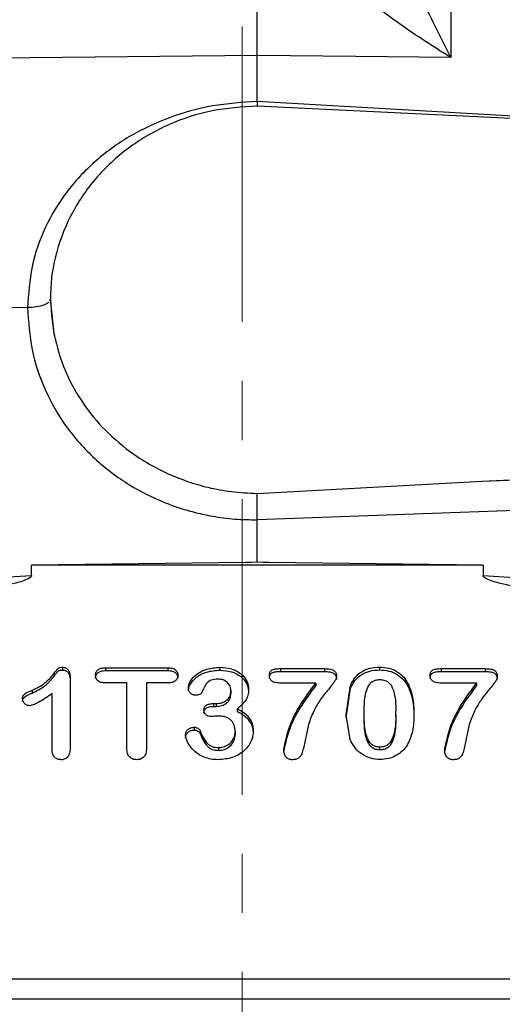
# Model space of a CAD drawing. Header units: inches. Extents: x 0.6 to 16.3, y -0.3 to 11.5.
# Tile 6 of 18: x 3.948 to 4.764, y 7.317 to 8.984. Entities that reach past the tile are written whole.
import ezdxf

# ---------------------------------------------------------------- set-up
doc = ezdxf.new("R2010")
doc.units = ezdxf.units.IN
doc.header["$MEASUREMENT"] = 0
doc.linetypes.add('CENTERX2', pattern=[0.8, 0.5, -0.1, 0.1, -0.1])
doc.styles.add('SLDTEXTSTYLE0', font='TXT', dxfattribs={"width": 0.75})
doc.dimstyles.new('SLDDIMSTYLE2', dxfattribs={"dimtxt": 0.137795, "dimasz": 0.14, "dimexe": 0, "dimexo": 0.0625, "dimgap": 0.034449, "dimtad": 0, "dimdec": 1, "dimlfac": 1.5, "dimrnd": 1e-09, "dimzin": 12, "dimdsep": 46, "dimtxsty": 'SLDTEXTSTYLE0', "dimblk1": 'CLOSED', "dimblk2": 'CLOSED', "dimsah": 1, "dimcen": 0.09, "dimadec": 0, "dimazin": 3, "dimtfac": 1, "dimtdec": 1, "dimtofl": 0, "dimtmove": 0, "dimatfit": 3, "dimldrblk": 'CLOSED', "dimfxl": 0, "dimfrac": 2, "dimtolj": 1, "dimtzin": 12, "dimarcsym": 0})
doc.dimstyles.new('SLDDIMSTYLE4', dxfattribs={"dimtxt": 0.137795, "dimasz": 0.14, "dimexe": 0, "dimexo": 0.0625, "dimgap": 0.034449, "dimtad": 0, "dimdec": 1, "dimlfac": 1.5, "dimrnd": 1e-09, "dimzin": 4, "dimdsep": 46, "dimtxsty": 'SLDTEXTSTYLE0', "dimblk1": 'CLOSED', "dimblk2": 'CLOSED', "dimsah": 1, "dimcen": 0.09, "dimadec": 0, "dimazin": 1, "dimtfac": 1, "dimtdec": 1, "dimtofl": 0, "dimtmove": 0, "dimatfit": 3, "dimldrblk": 'CLOSED', "dimfxl": 0, "dimfrac": 2, "dimtolj": 1, "dimtzin": 12, "dimarcsym": 0})

# ---------------------------------------------------------------- blocks, each defined once
blk = doc.blocks.new('_Closed')
at = {"color": 0, "linetype": 'ByBlock', "lineweight": -2}
for p, q in [((-1, 0.166667), (0, 0)), ((-1, 0.166667), (-1, -0.166667)), ((0, 0), (-1, -0.166667)), ((0, 0), (-1, 0))]:
    blk.add_line(p, q, dxfattribs=at)
blk = doc.blocks.new('_D_7')
at = {"color": 7, "linetype": 'Continuous', "lineweight": 0}
for p, q in [((2.5221, 10.8832), (2.4801, 10.8832)), ((2.4801, 10.8832), (2.4801, 10.6645)), ((2.8276, 10.8832), (2.8696, 10.8832)), ((2.8696, 10.8832), (2.8696, 10.6645)), ((1.6293, 8.1984), (1.6293, 10.7241)), ((4.3243, 10.6175), (4.3243, 10.7241)), ((1.6293, 10.6848), (2.3593, 10.6848)), ((4.3243, 10.6848), (2.9904, 10.6848)), ((2.4801, 10.6645), (2.5221, 10.6645)), ((2.8696, 10.6645), (2.8276, 10.6645))]:
    blk.add_line(p, q, dxfattribs=at)
at = {"color": 7, "linetype": 'Continuous', "lineweight": 18, "xscale": 0.14, "yscale": 0.14, "rotation": 180.0000000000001}
blk.add_blockref('_Closed', (1.6293, 10.6848), dxfattribs=at)
at = {"color": 7, "linetype": 'Continuous', "lineweight": 18, "xscale": 0.14, "yscale": 0.14}
blk.add_blockref('_Closed', (4.3243, 10.6848), dxfattribs=at)
at = {"color": 7, "linetype": 'Continuous', "lineweight": 18, "char_height": 0.1378, "attachment_point": 1, "style": 'SLDTEXTSTYLE0'}
for s, insert in [('103', (2.5221, 10.8421)), ('4.0', (2.5476, 10.6359))]:
    blk.add_mtext(s, dxfattribs=dict(at, insert=insert))
blk = doc.blocks.new('_D_9')
at = {"color": 7, "linetype": 'Continuous', "lineweight": 0}
for p, q in [((6.4772, 10.8832), (6.4352, 10.8832)), ((6.4352, 10.8832), (6.4352, 10.6645)), ((6.7826, 10.8832), (6.8246, 10.8832)), ((6.8246, 10.8832), (6.8246, 10.6645)), ((4.3243, 10.6175), (4.3243, 10.7241)), ((9.5006, 8.5455), (9.5006, 10.7241)), ((4.3243, 10.6848), (6.3143, 10.6848)), ((9.5006, 10.6848), (6.9455, 10.6848)), ((6.4352, 10.6645), (6.4772, 10.6645)), ((6.8246, 10.6645), (6.7826, 10.6645))]:
    blk.add_line(p, q, dxfattribs=at)
at = {"color": 7, "linetype": 'Continuous', "lineweight": 18, "xscale": 0.14, "yscale": 0.14, "rotation": 180.0000000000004}
blk.add_blockref('_Closed', (4.3243, 10.6848), dxfattribs=at)
at = {"color": 7, "linetype": 'Continuous', "lineweight": 18, "xscale": 0.14, "yscale": 0.14}
blk.add_blockref('_Closed', (9.5006, 10.6848), dxfattribs=at)
at = {"color": 7, "linetype": 'Continuous', "lineweight": 18, "char_height": 0.1378, "attachment_point": 1, "style": 'SLDTEXTSTYLE0'}
for s, insert in [('197', (6.4772, 10.8421)), ('7.8', (6.5026, 10.6359))]:
    blk.add_mtext(s, dxfattribs=dict(at, insert=insert))

msp = doc.modelspace()

# ---------------------------------------------------------------- linework, layer by layer
at = {"color": 7, "linetype": 'CENTERX2', "lineweight": 18}
msp.add_line((4.3243, 3.6722), (4.3243, 10.5781), dxfattribs=at)
at = {"color": 7, "linetype": 'Continuous', "lineweight": 25}
for p, q in [((4.6773, 9.4497), (4.6773, 8.9194)), ((4.3498, 8.9229), (2.8401, 8.9069)), ((4.3498, 8.8452), (4.3498, 8.9229)), ((4.5165, 8.9211), (4.3498, 8.9229)), ((4.6773, 8.9194), (4.5165, 8.9211)), ((4.3498, 8.8452), (4.3497, 8.8372)), ((6.1964, 8.7469), (4.3498, 8.8372)), ((4.0001, 8.5106), (3.9986, 8.5079)), ((4.0001, 8.5107), (4.0001, 8.5106)), ((4.0066, 8.448), (4.0001, 8.5106)), ((3.9614, 8.4963), (3.4276, 8.4896)), ((4.7302, 8.2028), (6.1964, 8.2745)), ((4.7302, 8.2028), (5.2713, 8.2225)), ((4.3496, 8.182), (4.7302, 8.2028)), ((4.3495, 8.1807), (4.3496, 8.182)), ((5.272, 8.1708), (4.3498, 8.1373)), ((4.3498, 8.0664), (4.3498, 8.1373)), ((4.33, 8.0652), (3.968, 8.0607)), ((4.33, 8.0652), (4.3498, 8.0664)), ((4.3498, 8.0655), (4.33, 8.0652)), ((4.3498, 8.0664), (4.3498, 8.0655)), ((4.3498, 8.0664), (4.3697, 8.0652)), ((4.3697, 8.0652), (4.3498, 8.0655)), ((4.7316, 8.0607), (4.3697, 8.0652)), ((3.968, 8.043), (3.968, 8.0607)), ((4.7316, 8.0607), (3.968, 8.0607)), ((4.7316, 8.0607), (4.7316, 8.043)), ((3.5076, 8.0147), (3.968, 8.043)), ((4.7316, 8.043), (5.1921, 8.0147)), ((4.0202, 7.8879), (4.0202, 7.8831)), ((4.093, 7.8869), (4.1985, 7.8869)), ((4.093, 7.8869), (4.093, 7.8822)), ((4.093, 7.8822), (4.1985, 7.8822)), ((4.1985, 7.8869), (4.1985, 7.8822)), ((4.2863, 7.8877), (4.2863, 7.8829)), ((4.3889, 7.8855), (4.4633, 7.8855)), ((4.3889, 7.8855), (4.3889, 7.8807)), ((4.3889, 7.8807), (4.4633, 7.8807)), ((4.4633, 7.8855), (4.4633, 7.8807)), ((4.5566, 7.8881), (4.5566, 7.8834)), ((4.6609, 7.8855), (4.7354, 7.8855)), ((4.6609, 7.8855), (4.6609, 7.8807)), ((4.6609, 7.8807), (4.7354, 7.8807)), ((4.7354, 7.8855), (4.7354, 7.8807)), ((4.0333, 7.8719), (4.0333, 7.7523)), ((3.9689, 7.8488), (3.9689, 7.844)), ((4.1292, 7.8614), (4.093, 7.8614)), ((4.1292, 7.7502), (4.1292, 7.8614)), ((4.1985, 7.8614), (4.1623, 7.8614)), ((4.1623, 7.8614), (4.1623, 7.7502)), ((4.3052, 7.8482), (4.3052, 7.8434)), ((4.4487, 7.861), (4.3889, 7.861)), ((4.4487, 7.861), (4.4487, 7.8562)), ((4.5001, 7.8073), (4.5074, 7.8574)), ((4.5001, 7.8025), (4.5074, 7.8526)), ((4.5074, 7.8574), (4.5074, 7.8526)), ((4.606, 7.8577), (4.606, 7.853)), ((4.7208, 7.861), (4.6609, 7.861)), ((4.7208, 7.861), (4.7208, 7.8562)), ((4.0029, 7.7482), (4.0029, 7.8432)), ((4.2755, 7.8263), (4.28, 7.8263)), ((4.2755, 7.8263), (4.2755, 7.8216)), ((4.2755, 7.8216), (4.28, 7.8216)), ((4.28, 7.8263), (4.28, 7.8216)), ((4.3162, 7.8129), (4.3162, 7.8177)), ((4.5068, 7.7654), (4.5001, 7.8073)), ((4.5307, 7.8055), (4.5307, 7.8103)), ((4.5838, 7.8111), (4.5838, 7.8064)), ((4.2431, 7.7864), (4.2431, 7.7816)), ((4.4363, 7.7912), (4.4277, 7.7502)), ((4.7084, 7.7912), (4.6997, 7.7502)), ((4.253, 7.7805), (4.253, 7.7757)), ((4.3123, 7.779), (4.3123, 7.7742)), ((4.2841, 7.7519), (4.2841, 7.7471)), ((4.5572, 7.7479), (4.5572, 7.7527)), ((5.4489, 7.3602), (3.2514, 7.3602))]:
    msp.add_line(p, q, dxfattribs=at)
at = {"color": 8, "linetype": 'Continuous', "lineweight": 25}
for p, q in [((5.2595, 8.7927), (4.3498, 8.8452)), ((5.3847, 7.326), (3.3156, 7.326))]:
    msp.add_line(p, q, dxfattribs=at)
at = {"color": 7, "linetype": 'Continuous', "lineweight": 25}
for points, knots in [([(4.6773, 8.9194), (4.6682, 8.9374), (4.6513, 8.9707), (4.627, 9.0209), (4.6041, 9.07), (4.5819, 9.1202), (4.5613, 9.1704), (4.5494, 9.2043), (4.5436, 9.2206)], [0, 0, 0, 0, 0.193195, 0.356785, 0.521508, 0.69228, 0.851574, 1, 1, 1, 1]), ([(4.3498, 8.9229), (4.3498, 8.9393), (4.3498, 8.9722), (4.3498, 9.0272), (4.3498, 9.0843), (4.3498, 9.1229), (4.3498, 9.1421)], [0, 0, 0, 0, 0.250003, 0.500003, 0.749989, 1, 1, 1, 1]), ([(4.6773, 8.9194), (4.6525, 8.935), (4.6032, 8.9662), (4.5321, 9.0194), (4.4654, 9.0765), (4.4282, 9.1205), (4.41, 9.142)], [0, 0, 0, 0, 0.258205, 0.513587, 0.762172, 1, 1, 1, 1]), ([(4.3498, 8.8452), (4.3244, 8.8435), (4.2736, 8.8402), (4.2002, 8.8195), (4.1326, 8.7877), (4.0735, 8.7447), (4.0249, 8.6924), (3.9889, 8.6322), (3.9659, 8.5661), (3.9629, 8.5195), (3.9614, 8.4963)], [0, 0, 0, 0, 0.12588, 0.252034, 0.377802, 0.503099, 0.627916, 0.752083, 0.876161, 1, 1, 1, 1]), ([(3.9614, 8.4963), (3.9629, 8.4725), (3.9658, 8.425), (3.9889, 8.3568), (4.0247, 8.294), (4.0734, 8.2392), (4.1303, 8.1961), (4.1807, 8.1707), (4.2192, 8.1568), (4.2463, 8.149), (4.2771, 8.1426), (4.3117, 8.1379), (4.3371, 8.1375), (4.3498, 8.1373)], [0, 0, 0, 0, 0.124909, 0.249823, 0.374761, 0.499689, 0.624657, 0.735186, 0.781752, 0.828233, 0.874875, 0.937632, 1, 1, 1, 1]), ([(4.0066, 8.448), (4.0111, 8.4307), (4.0204, 8.3955), (4.0463, 8.3454), (4.0815, 8.2983), (4.1206, 8.2623), (4.1588, 8.2358), (4.1936, 8.217), (4.2299, 8.2023), (4.2676, 8.1914), (4.3071, 8.184), (4.335, 8.1827), (4.3496, 8.182)], [0, 0, 0, 0, 0.118447, 0.241237, 0.368461, 0.500145, 0.580736, 0.663983, 0.750058, 0.826143, 0.909682, 1, 1, 1, 1]), ([(4.3498, 8.1373), (4.3498, 8.1407), (4.3497, 8.1477), (4.3496, 8.1593), (4.3495, 8.1711), (4.3495, 8.1774), (4.3495, 8.1807)], [0, 0, 0, 0, 0.2254737, 0.4672839, 0.7254546, 1, 1, 1, 1]), ([(3.968, 8.043), (3.968, 8.0427), (3.9679, 8.0422), (3.9674, 8.0411), (3.9652, 8.0388), (3.9558, 8.034), (3.9174, 8.0237), (3.767, 8.0001), (3.6233, 7.9865), (3.5095, 7.9757)], [0, 0, 0, 0, 0.001747, 0.003648, 0.008277, 0.022178, 0.071791, 0.264748, 1, 1, 1, 1]), ([(5.1901, 7.9757), (5.0763, 7.9865), (4.9326, 8.0001), (4.7823, 8.0237), (4.7439, 8.034), (4.7344, 8.0388), (4.7322, 8.0411), (4.7317, 8.0422), (4.7317, 8.0427), (4.7316, 8.043)], [0, 0, 0, 0, 0.735251, 0.928208, 0.97782, 0.991721, 0.996351, 0.998252, 1, 1, 1, 1]), ([(3.9689, 7.8488), (3.9765, 7.8525), (3.9905, 7.8593), (4.0025, 7.8729), (4.0093, 7.8815), (4.0122, 7.8854), (4.0142, 7.887), (4.0167, 7.8878), (4.0187, 7.8879), (4.0202, 7.8879)], [0, 0, 0, 0, 0.3750446, 0.6892168, 0.8178571, 0.8877444, 0.9090441, 0.9340714, 1, 1, 1, 1]), ([(3.9689, 7.844), (3.9765, 7.8477), (3.9905, 7.8546), (4.0025, 7.8681), (4.0093, 7.8768), (4.0122, 7.8806), (4.0142, 7.8822), (4.0167, 7.883), (4.0187, 7.8831), (4.0202, 7.8831)], [0, 0, 0, 0, 0.3750529, 0.689232, 0.8186005, 0.8877655, 0.9091516, 0.9342129, 1, 1, 1, 1]), ([(4.0202, 7.8879), (4.0212, 7.8879), (4.023, 7.8878), (4.0256, 7.8869), (4.0279, 7.8855), (4.0306, 7.8829), (4.0329, 7.8783), (4.0332, 7.8741), (4.0333, 7.8719)], [0, 0, 0, 0, 0.117119, 0.227253, 0.336642, 0.451648, 0.701902, 1, 1, 1, 1]), ([(4.0202, 7.8831), (4.0212, 7.8831), (4.023, 7.883), (4.0256, 7.8822), (4.0279, 7.8808), (4.0306, 7.8781), (4.0329, 7.8735), (4.0332, 7.8693), (4.0333, 7.8671)], [0, 0, 0, 0, 0.117329, 0.227527, 0.336851, 0.451704, 0.702282, 1, 1, 1, 1]), ([(4.0762, 7.8741), (4.0763, 7.8751), (4.0764, 7.8769), (4.0772, 7.8795), (4.0786, 7.8817), (4.0805, 7.8836), (4.083, 7.8851), (4.0871, 7.8867), (4.0906, 7.8868), (4.093, 7.8869)], [0, 0, 0, 0, 0.122827, 0.236649, 0.346923, 0.459626, 0.577575, 0.704075, 1, 1, 1, 1]), ([(4.0762, 7.8694), (4.0763, 7.8703), (4.0764, 7.8721), (4.0772, 7.8747), (4.0786, 7.8769), (4.0805, 7.8788), (4.083, 7.8803), (4.0871, 7.8819), (4.0906, 7.882), (4.093, 7.8822)], [0, 0, 0, 0, 0.123069, 0.236966, 0.347168, 0.45969, 0.577876, 0.704462, 1, 1, 1, 1]), ([(4.1985, 7.8869), (4.2011, 7.8868), (4.2047, 7.8867), (4.209, 7.8851), (4.2114, 7.8835), (4.2132, 7.8815), (4.2151, 7.8785), (4.2153, 7.8759), (4.2155, 7.8741)], [0, 0, 0, 0, 0.3079681, 0.4359459, 0.5531311, 0.6639947, 0.7721734, 1, 1, 1, 1]), ([(4.1985, 7.8822), (4.2011, 7.882), (4.2047, 7.8819), (4.209, 7.8803), (4.2114, 7.8787), (4.2132, 7.8768), (4.215, 7.8737), (4.2153, 7.8711), (4.2155, 7.8694)], [0, 0, 0, 0, 0.308345, 0.436238, 0.553195, 0.664254, 0.77251, 1, 1, 1, 1]), ([(4.2333, 7.8528), (4.2335, 7.8547), (4.2339, 7.8587), (4.2379, 7.867), (4.2472, 7.8771), (4.2647, 7.8861), (4.2787, 7.8871), (4.2863, 7.8877)], [0, 0, 0, 0, 0.085326, 0.181771, 0.408011, 0.680218, 1, 1, 1, 1]), ([(4.2333, 7.848), (4.2335, 7.8499), (4.2339, 7.8539), (4.2379, 7.8622), (4.2472, 7.8723), (4.2647, 7.8813), (4.2787, 7.8823), (4.2863, 7.8829)], [0, 0, 0, 0, 0.085406, 0.181775, 0.408014, 0.680219, 1, 1, 1, 1]), ([(4.2863, 7.8877), (4.2931, 7.8872), (4.3058, 7.8863), (4.3197, 7.8792), (4.3277, 7.8716), (4.332, 7.865), (4.3346, 7.8577), (4.3349, 7.8526), (4.3351, 7.85)], [0, 0, 0, 0, 0.284239, 0.53584, 0.653928, 0.76842, 0.882598, 1, 1, 1, 1]), ([(4.2863, 7.8829), (4.2931, 7.8824), (4.3058, 7.8816), (4.3197, 7.8744), (4.3277, 7.8668), (4.332, 7.8602), (4.3346, 7.8529), (4.3349, 7.8478), (4.3351, 7.8452)], [0, 0, 0, 0, 0.284241, 0.535843, 0.654117, 0.768423, 0.882701, 1, 1, 1, 1]), ([(4.3702, 7.8741), (4.3703, 7.8752), (4.3704, 7.8772), (4.3713, 7.88), (4.3729, 7.8821), (4.3761, 7.8841), (4.3816, 7.8853), (4.3862, 7.8854), (4.3889, 7.8855)], [0, 0, 0, 0, 0.136035, 0.251228, 0.353884, 0.455432, 0.693783, 1, 1, 1, 1]), ([(4.3702, 7.8694), (4.3703, 7.8705), (4.3704, 7.8725), (4.3713, 7.8752), (4.3729, 7.8774), (4.3761, 7.8793), (4.3816, 7.8805), (4.3863, 7.8806), (4.3889, 7.8807)], [0, 0, 0, 0, 0.13624, 0.251492, 0.354081, 0.455499, 0.694432, 1, 1, 1, 1]), ([(4.4633, 7.8855), (4.4664, 7.8854), (4.4718, 7.8852), (4.4779, 7.8833), (4.4811, 7.8806), (4.4826, 7.8782), (4.4835, 7.8752), (4.4836, 7.8731), (4.4836, 7.872)], [0, 0, 0, 0, 0.324083, 0.560406, 0.660399, 0.762283, 0.873541, 1, 1, 1, 1]), ([(4.4633, 7.8807), (4.4665, 7.8806), (4.4708, 7.8805), (4.476, 7.8791), (4.4789, 7.8777), (4.4811, 7.8758), (4.4826, 7.8734), (4.4835, 7.8704), (4.4836, 7.8683), (4.4836, 7.8672)], [0, 0, 0, 0, 0.324163, 0.451871, 0.560974, 0.661015, 0.762853, 0.873913, 1, 1, 1, 1]), ([(4.5074, 7.8574), (4.5098, 7.862), (4.5145, 7.8709), (4.5261, 7.8809), (4.5405, 7.8872), (4.5511, 7.8878), (4.5566, 7.8881)], [0, 0, 0, 0, 0.259574, 0.499925, 0.740236, 1, 1, 1, 1]), ([(4.5074, 7.8526), (4.5098, 7.8572), (4.5145, 7.8661), (4.5261, 7.8761), (4.5405, 7.8824), (4.5511, 7.883), (4.5566, 7.8834)], [0, 0, 0, 0, 0.259698, 0.499935, 0.740361, 1, 1, 1, 1]), ([(4.5566, 7.8881), (4.562, 7.8878), (4.5724, 7.8872), (4.5867, 7.8809), (4.5984, 7.871), (4.6034, 7.8623), (4.606, 7.8577)], [0, 0, 0, 0, 0.256598, 0.497206, 0.737024, 1, 1, 1, 1]), ([(4.5566, 7.8834), (4.562, 7.883), (4.5724, 7.8824), (4.5867, 7.8762), (4.5984, 7.8662), (4.6034, 7.8575), (4.606, 7.853)], [0, 0, 0, 0, 0.256718, 0.497216, 0.737148, 1, 1, 1, 1]), ([(4.6423, 7.8741), (4.6423, 7.8752), (4.6424, 7.8772), (4.6433, 7.88), (4.6449, 7.8821), (4.6482, 7.8841), (4.6536, 7.8853), (4.6583, 7.8854), (4.6609, 7.8855)], [0, 0, 0, 0, 0.136035, 0.251228, 0.353884, 0.455432, 0.693783, 1, 1, 1, 1]), ([(4.6423, 7.8694), (4.6423, 7.8705), (4.6424, 7.8725), (4.6433, 7.8752), (4.6449, 7.8774), (4.6482, 7.8793), (4.6536, 7.8805), (4.6583, 7.8806), (4.6609, 7.8807)], [0, 0, 0, 0, 0.13624, 0.251492, 0.354081, 0.455499, 0.694432, 1, 1, 1, 1]), ([(4.7354, 7.8855), (4.7385, 7.8854), (4.7438, 7.8852), (4.75, 7.8833), (4.7531, 7.8806), (4.7546, 7.8782), (4.7555, 7.8752), (4.7556, 7.8731), (4.7557, 7.872)], [0, 0, 0, 0, 0.324083, 0.560406, 0.660399, 0.762283, 0.873541, 1, 1, 1, 1]), ([(4.7354, 7.8807), (4.7385, 7.8806), (4.7428, 7.8805), (4.748, 7.8791), (4.7509, 7.8777), (4.7531, 7.8758), (4.7546, 7.8734), (4.7555, 7.8704), (4.7556, 7.8683), (4.7557, 7.8672)], [0, 0, 0, 0, 0.3241632, 0.4518713, 0.5609743, 0.6610146, 0.7628527, 0.8739127, 1, 1, 1, 1]), ([(4.093, 7.8614), (4.0905, 7.8615), (4.0869, 7.8616), (4.0827, 7.8632), (4.0803, 7.8647), (4.0785, 7.8667), (4.0766, 7.8697), (4.0764, 7.8724), (4.0762, 7.8741)], [0, 0, 0, 0, 0.305012, 0.432199, 0.54885, 0.659477, 0.768167, 1, 1, 1, 1]), ([(4.2155, 7.8741), (4.2153, 7.8724), (4.2151, 7.8697), (4.2132, 7.8667), (4.2113, 7.8647), (4.2089, 7.8632), (4.2046, 7.8616), (4.2011, 7.8615), (4.1985, 7.8614)], [0, 0, 0, 0, 0.23077, 0.339542, 0.45073, 0.567662, 0.695059, 1, 1, 1, 1]), ([(4.2832, 7.8677), (4.2794, 7.8675), (4.274, 7.8672), (4.2681, 7.8642), (4.2613, 7.8579), (4.2583, 7.8509), (4.2559, 7.8451)], [0, 0, 0, 0, 0.283743, 0.400474, 0.504922, 1, 1, 1, 1]), ([(4.3052, 7.8482), (4.3049, 7.8507), (4.3044, 7.8558), (4.3003, 7.8613), (4.2961, 7.8646), (4.2908, 7.8672), (4.2863, 7.8675), (4.2832, 7.8677)], [0, 0, 0, 0, 0.238971, 0.479096, 0.603797, 0.728532, 1, 1, 1, 1]), ([(4.3889, 7.861), (4.3861, 7.8611), (4.3813, 7.8613), (4.3757, 7.8633), (4.3728, 7.8659), (4.3713, 7.8683), (4.3704, 7.8711), (4.3703, 7.8731), (4.3702, 7.8741)], [0, 0, 0, 0, 0.307352, 0.546387, 0.652221, 0.758481, 0.872423, 1, 1, 1, 1]), ([(4.4836, 7.872), (4.4836, 7.8712), (4.4833, 7.8689), (4.4813, 7.8649), (4.4753, 7.8565), (4.4656, 7.8455), (4.4543, 7.8301), (4.4441, 7.8124), (4.4391, 7.7988), (4.4363, 7.7912)], [0, 0, 0, 0, 0.0255614, 0.0743931, 0.1382907, 0.3533815, 0.5337641, 0.7422867, 1, 1, 1, 1]), ([(4.5307, 7.8103), (4.5307, 7.8251), (4.5306, 7.8422), (4.5394, 7.8592), (4.5442, 7.8638), (4.5502, 7.8666), (4.5546, 7.8669), (4.557, 7.867)], [0, 0, 0, 0, 0.630832, 0.731187, 0.819991, 0.906328, 1, 1, 1, 1]), ([(4.557, 7.867), (4.5594, 7.8669), (4.5639, 7.8666), (4.5702, 7.8638), (4.575, 7.8592), (4.5841, 7.8426), (4.584, 7.8256), (4.5838, 7.8111)], [0, 0, 0, 0, 0.098523, 0.18739, 0.275879, 0.378904, 1, 1, 1, 1]), ([(4.6609, 7.861), (4.6582, 7.8611), (4.6533, 7.8613), (4.6478, 7.8633), (4.6448, 7.8659), (4.6433, 7.8683), (4.6424, 7.8711), (4.6423, 7.8731), (4.6423, 7.8741)], [0, 0, 0, 0, 0.307352, 0.546387, 0.652221, 0.758481, 0.872423, 1, 1, 1, 1]), ([(4.7557, 7.872), (4.7556, 7.8712), (4.7554, 7.8689), (4.7534, 7.8649), (4.7473, 7.8565), (4.7376, 7.8455), (4.7264, 7.8301), (4.7161, 7.8124), (4.7111, 7.7988), (4.7084, 7.7912)], [0, 0, 0, 0, 0.025561, 0.074393, 0.138291, 0.353382, 0.533764, 0.742287, 1, 1, 1, 1]), ([(3.9527, 7.8344), (3.9528, 7.8353), (3.9528, 7.8368), (3.9535, 7.839), (3.9546, 7.8409), (3.9593, 7.8449), (3.9644, 7.847), (3.9689, 7.8488)], [0, 0, 0, 0, 0.111606, 0.211362, 0.304197, 0.396154, 1, 1, 1, 1]), ([(4.2452, 7.8405), (4.2445, 7.8405), (4.243, 7.8406), (4.2401, 7.8415), (4.2375, 7.8433), (4.2354, 7.8456), (4.2337, 7.8485), (4.2335, 7.8511), (4.2333, 7.8528)], [0, 0, 0, 0, 0.109931, 0.220975, 0.463816, 0.593368, 0.72218, 1, 1, 1, 1]), ([(4.28, 7.8263), (4.2833, 7.8266), (4.2896, 7.8271), (4.2968, 7.8308), (4.3012, 7.8349), (4.3036, 7.8388), (4.305, 7.8433), (4.3051, 7.8465), (4.3052, 7.8482)], [0, 0, 0, 0, 0.25195, 0.493492, 0.614205, 0.734247, 0.860789, 1, 1, 1, 1]), ([(4.3351, 7.85), (4.3349, 7.8467), (4.3345, 7.8405), (4.329, 7.8286), (4.3214, 7.8221), (4.3162, 7.8177)], [0, 0, 0, 0, 0.2550596, 0.4886729, 1, 1, 1, 1]), ([(4.3946, 7.7488), (4.398, 7.7644), (4.4071, 7.8052), (4.4328, 7.8397), (4.4487, 7.861)], [0, 0, 0, 0, 0.380583, 1, 1, 1, 1]), ([(4.3946, 7.7441), (4.398, 7.7596), (4.4071, 7.8004), (4.4328, 7.8349), (4.4487, 7.8562)], [0, 0, 0, 0, 0.380583, 1, 1, 1, 1]), ([(4.606, 7.8577), (4.6084, 7.8509), (4.6141, 7.8351), (4.6144, 7.8185), (4.6145, 7.8091)], [0, 0, 0, 0, 0.435339, 1, 1, 1, 1]), ([(4.606, 7.853), (4.6084, 7.8461), (4.6141, 7.8304), (4.6144, 7.8137), (4.6145, 7.8043)], [0, 0, 0, 0, 0.435339, 1, 1, 1, 1]), ([(4.6666, 7.7488), (4.6701, 7.7644), (4.6792, 7.8052), (4.7049, 7.8397), (4.7208, 7.861)], [0, 0, 0, 0, 0.3805832, 1, 1, 1, 1]), ([(4.6666, 7.7441), (4.6701, 7.7596), (4.6792, 7.8004), (4.7049, 7.8349), (4.7208, 7.8562)], [0, 0, 0, 0, 0.380583, 1, 1, 1, 1]), ([(3.9527, 7.8297), (3.9529, 7.8312), (3.9531, 7.8335), (3.9546, 7.8361), (3.9593, 7.8401), (3.9644, 7.8422), (3.9689, 7.844)], [0, 0, 0, 0, 0.2111541, 0.303925, 0.3955536, 1, 1, 1, 1]), ([(3.9646, 7.8228), (3.9639, 7.8229), (3.9624, 7.823), (3.9594, 7.8239), (3.9562, 7.8262), (3.9533, 7.8299), (3.9529, 7.8329), (3.9527, 7.8344)], [0, 0, 0, 0, 0.119896, 0.23864, 0.49284, 0.749944, 1, 1, 1, 1]), ([(4.0029, 7.8432), (3.9952, 7.8379), (3.9849, 7.8309), (3.9718, 7.824), (3.9667, 7.8232), (3.9646, 7.8228)], [0, 0, 0, 0, 0.649668, 0.85993, 1, 1, 1, 1]), ([(4.2559, 7.8451), (4.2557, 7.8447), (4.2554, 7.844), (4.2541, 7.8427), (4.2519, 7.8415), (4.2488, 7.8406), (4.2464, 7.8405), (4.2452, 7.8405)], [0, 0, 0, 0, 0.1018108, 0.2065771, 0.4400913, 0.7048708, 1, 1, 1, 1]), ([(4.28, 7.8216), (4.2833, 7.8218), (4.2897, 7.8223), (4.2968, 7.8261), (4.3012, 7.8302), (4.3036, 7.8341), (4.305, 7.8385), (4.3051, 7.8417), (4.3052, 7.8434)], [0, 0, 0, 0, 0.2521698, 0.4935251, 0.614335, 0.7344174, 0.8609189, 1, 1, 1, 1]), ([(4.2594, 7.8152), (4.2595, 7.816), (4.2596, 7.8176), (4.2604, 7.8198), (4.2616, 7.8217), (4.2634, 7.8234), (4.2657, 7.8247), (4.2697, 7.8261), (4.2731, 7.8262), (4.2755, 7.8263)], [0, 0, 0, 0, 0.112727, 0.21922, 0.325103, 0.436096, 0.554994, 0.685767, 1, 1, 1, 1]), ([(4.2594, 7.8105), (4.2595, 7.8113), (4.2596, 7.8128), (4.2604, 7.815), (4.2616, 7.8169), (4.2634, 7.8186), (4.2657, 7.82), (4.2697, 7.8213), (4.2731, 7.8215), (4.2755, 7.8216)], [0, 0, 0, 0, 0.112982, 0.219554, 0.325361, 0.436166, 0.555326, 0.686195, 1, 1, 1, 1]), ([(4.2724, 7.8044), (4.2705, 7.8045), (4.2678, 7.8046), (4.2647, 7.8059), (4.2628, 7.8072), (4.2613, 7.8088), (4.2598, 7.8114), (4.2596, 7.8137), (4.2594, 7.8152)], [0, 0, 0, 0, 0.28104, 0.404049, 0.521528, 0.635146, 0.749191, 1, 1, 1, 1]), ([(4.3162, 7.8177), (4.3203, 7.8154), (4.3279, 7.811), (4.3366, 7.802), (4.3421, 7.7916), (4.3427, 7.7842), (4.343, 7.7804)], [0, 0, 0, 0, 0.279828, 0.527212, 0.760172, 1, 1, 1, 1]), ([(4.2853, 7.8052), (4.283, 7.8051), (4.2794, 7.8049), (4.2751, 7.8045), (4.2731, 7.8044), (4.2724, 7.8044)], [0, 0, 0, 0, 0.534794, 0.834424, 1, 1, 1, 1]), ([(4.3123, 7.779), (4.3121, 7.7828), (4.3117, 7.7882), (4.3085, 7.7945), (4.3053, 7.7984), (4.3013, 7.8015), (4.2948, 7.8046), (4.2892, 7.805), (4.2853, 7.8052)], [0, 0, 0, 0, 0.2697488, 0.3899694, 0.5068465, 0.6226335, 0.7399805, 1, 1, 1, 1]), ([(4.3162, 7.8129), (4.3203, 7.8106), (4.3279, 7.8063), (4.3366, 7.7973), (4.3421, 7.7869), (4.3427, 7.7794), (4.343, 7.7756)], [0, 0, 0, 0, 0.279828, 0.527212, 0.760172, 1, 1, 1, 1]), ([(4.5572, 7.7527), (4.5549, 7.7529), (4.5504, 7.7531), (4.5443, 7.7561), (4.5396, 7.7608), (4.5304, 7.778), (4.5306, 7.7954), (4.5307, 7.8103)], [0, 0, 0, 0, 0.093685, 0.179947, 0.26834, 0.371448, 1, 1, 1, 1]), ([(4.5572, 7.7479), (4.5549, 7.7481), (4.5504, 7.7484), (4.5443, 7.7513), (4.5396, 7.7561), (4.5304, 7.7732), (4.5306, 7.7906), (4.5307, 7.8055)], [0, 0, 0, 0, 0.093556, 0.179923, 0.268001, 0.371434, 1, 1, 1, 1]), ([(4.5838, 7.8111), (4.584, 7.7961), (4.5842, 7.7786), (4.5752, 7.7612), (4.5705, 7.7562), (4.5642, 7.7532), (4.5596, 7.7529), (4.5572, 7.7527)], [0, 0, 0, 0, 0.624418, 0.728887, 0.817027, 0.904547, 1, 1, 1, 1]), ([(4.5838, 7.8064), (4.584, 7.7913), (4.5842, 7.7738), (4.5752, 7.7564), (4.5705, 7.7514), (4.5643, 7.7484), (4.5596, 7.7481), (4.5572, 7.7479)], [0, 0, 0, 0, 0.624415, 0.72857, 0.817017, 0.904289, 1, 1, 1, 1]), ([(4.6145, 7.8091), (4.6145, 7.7991), (4.6145, 7.7811), (4.6072, 7.7646), (4.604, 7.7572)], [0, 0, 0, 0, 0.555597, 1, 1, 1, 1]), ([(4.2285, 7.773), (4.2287, 7.7749), (4.229, 7.7776), (4.2308, 7.7808), (4.2333, 7.7834), (4.2374, 7.7859), (4.2412, 7.7862), (4.2431, 7.7864)], [0, 0, 0, 0, 0.2585215, 0.3800806, 0.5035966, 0.7458987, 1, 1, 1, 1]), ([(4.2285, 7.7682), (4.2287, 7.7701), (4.2289, 7.7728), (4.2308, 7.776), (4.2333, 7.7786), (4.2374, 7.7811), (4.2412, 7.7815), (4.2431, 7.7816)], [0, 0, 0, 0, 0.260013, 0.381225, 0.50386, 0.747527, 1, 1, 1, 1]), ([(4.2431, 7.7864), (4.2442, 7.7863), (4.2463, 7.7861), (4.2492, 7.7848), (4.2517, 7.783), (4.2526, 7.7813), (4.253, 7.7805)], [0, 0, 0, 0, 0.249225, 0.513284, 0.768041, 1, 1, 1, 1]), ([(4.2431, 7.7816), (4.2442, 7.7815), (4.2463, 7.7814), (4.2492, 7.78), (4.2517, 7.7782), (4.2526, 7.7765), (4.253, 7.7757)], [0, 0, 0, 0, 0.250734, 0.513426, 0.769265, 1, 1, 1, 1]), ([(4.2839, 7.7313), (4.2796, 7.7315), (4.2714, 7.7319), (4.2568, 7.7364), (4.2422, 7.7456), (4.2332, 7.7579), (4.2292, 7.7671), (4.2287, 7.7712), (4.2285, 7.773)], [0, 0, 0, 0, 0.164026, 0.317071, 0.591702, 0.82765, 0.925159, 1, 1, 1, 1]), ([(4.253, 7.7805), (4.2562, 7.7727), (4.2601, 7.7634), (4.269, 7.7557), (4.2751, 7.7525), (4.2805, 7.7521), (4.2841, 7.7519)], [0, 0, 0, 0, 0.558673, 0.663786, 0.768922, 1, 1, 1, 1]), ([(4.253, 7.7757), (4.2562, 7.7679), (4.2601, 7.7587), (4.269, 7.7509), (4.2751, 7.7478), (4.2805, 7.7474), (4.2841, 7.7471)], [0, 0, 0, 0, 0.55869, 0.663885, 0.769056, 1, 1, 1, 1]), ([(4.343, 7.7804), (4.3428, 7.7772), (4.3424, 7.7709), (4.3392, 7.7618), (4.3341, 7.7533), (4.3245, 7.7432), (4.3078, 7.7334), (4.2921, 7.732), (4.2839, 7.7313)], [0, 0, 0, 0, 0.11489, 0.230575, 0.347891, 0.468517, 0.721149, 1, 1, 1, 1]), ([(4.2841, 7.7519), (4.2876, 7.7522), (4.2947, 7.753), (4.3041, 7.7587), (4.3096, 7.7661), (4.312, 7.7732), (4.3122, 7.7771), (4.3123, 7.779)], [0, 0, 0, 0, 0.230148, 0.469793, 0.726191, 0.858828, 1, 1, 1, 1]), ([(4.2841, 7.7471), (4.2876, 7.7474), (4.2947, 7.7482), (4.3041, 7.754), (4.3096, 7.7613), (4.312, 7.7684), (4.3122, 7.7723), (4.3123, 7.7742)], [0, 0, 0, 0, 0.23015, 0.469797, 0.726338, 0.858994, 1, 1, 1, 1]), ([(4.5575, 7.7316), (4.552, 7.732), (4.5412, 7.7328), (4.5265, 7.7401), (4.5142, 7.7509), (4.5093, 7.7605), (4.5068, 7.7654)], [0, 0, 0, 0, 0.245947, 0.48929, 0.738236, 1, 1, 1, 1]), ([(4.018, 7.7313), (4.0159, 7.7315), (4.0128, 7.7318), (4.0092, 7.7337), (4.0069, 7.7356), (4.0051, 7.738), (4.0032, 7.7422), (4.003, 7.7458), (4.0029, 7.7482)], [0, 0, 0, 0, 0.235506, 0.346238, 0.459163, 0.576896, 0.703149, 1, 1, 1, 1]), ([(4.0333, 7.7523), (4.0332, 7.7493), (4.033, 7.7438), (4.0305, 7.7376), (4.0275, 7.7342), (4.0247, 7.7325), (4.0215, 7.7315), (4.0192, 7.7314), (4.018, 7.7313)], [0, 0, 0, 0, 0.321406, 0.568105, 0.674214, 0.776818, 0.883217, 1, 1, 1, 1]), ([(4.1459, 7.7313), (4.1436, 7.7315), (4.1402, 7.7318), (4.1363, 7.7339), (4.1338, 7.736), (4.1317, 7.7387), (4.1296, 7.7434), (4.1294, 7.7474), (4.1292, 7.7502)], [0, 0, 0, 0, 0.2303934, 0.3402721, 0.4531456, 0.5712793, 0.6985291, 1, 1, 1, 1]), ([(4.1623, 7.7502), (4.1622, 7.7474), (4.162, 7.7434), (4.1599, 7.7386), (4.1579, 7.736), (4.1554, 7.7339), (4.1515, 7.7318), (4.1482, 7.7315), (4.1459, 7.7313)], [0, 0, 0, 0, 0.305537, 0.433446, 0.551324, 0.663113, 0.771899, 1, 1, 1, 1]), ([(4.4096, 7.7313), (4.4085, 7.7314), (4.4064, 7.7315), (4.4034, 7.7324), (4.4007, 7.7338), (4.3985, 7.7358), (4.3967, 7.7383), (4.3949, 7.7427), (4.3947, 7.7463), (4.3946, 7.7488)], [0, 0, 0, 0, 0.12032, 0.232382, 0.341633, 0.453928, 0.572073, 0.699559, 1, 1, 1, 1]), ([(4.4277, 7.7502), (4.4269, 7.7471), (4.4256, 7.7419), (4.4222, 7.7362), (4.4187, 7.7336), (4.415, 7.7317), (4.4117, 7.7315), (4.4096, 7.7313)], [0, 0, 0, 0, 0.336295, 0.579106, 0.680526, 0.781643, 1, 1, 1, 1]), ([(4.604, 7.7572), (4.6013, 7.7534), (4.596, 7.7459), (4.5846, 7.7378), (4.5716, 7.7325), (4.5622, 7.7319), (4.5575, 7.7316)], [0, 0, 0, 0, 0.257769, 0.504694, 0.749046, 1, 1, 1, 1]), ([(4.6816, 7.7313), (4.6805, 7.7314), (4.6784, 7.7315), (4.6754, 7.7324), (4.6728, 7.7338), (4.6705, 7.7358), (4.6687, 7.7383), (4.6669, 7.7427), (4.6667, 7.7463), (4.6666, 7.7488)], [0, 0, 0, 0, 0.12032, 0.232382, 0.341633, 0.453928, 0.572073, 0.699559, 1, 1, 1, 1]), ([(4.6997, 7.7502), (4.6989, 7.7471), (4.6976, 7.7419), (4.6942, 7.7362), (4.6908, 7.7336), (4.687, 7.7317), (4.6838, 7.7315), (4.6816, 7.7313)], [0, 0, 0, 0, 0.336295, 0.579106, 0.680526, 0.781643, 1, 1, 1, 1])]:
    msp.add_open_spline(points, degree=3, knots=knots, dxfattribs=at)
msp.add_open_spline([(4.3498, 8.8372), (4.3241, 8.8357), (4.2727, 8.8326), (4.1993, 8.8082), (4.1332, 8.7705), (4.0776, 8.7199), (4.0351, 8.6593), (4.0082, 8.5915), (3.9966, 8.5195), (4.0032, 8.4719), (4.0066, 8.448)], degree=3, dxfattribs=at)
at = {"color": 8, "linetype": 'Continuous', "lineweight": 25}
msp.add_open_spline([(3.9971, 8.5052), (3.9947, 8.5036), (3.9898, 8.5004), (3.9766, 8.4971), (3.9665, 8.4965), (3.9614, 8.4963)], degree=3, knots=[0, 0, 0, 0, 0.333131, 0.6665645, 1, 1, 1, 1], dxfattribs=at)

# ---------------------------------------------------------------- dimensions: what is measured, and where the dimension line sits
at = {"color": 7, "linetype": 'Continuous', "lineweight": 18}
for base, p1, p2, dimstyle, picture, middle in [((1.6293, 10.6848), (4.3243, 10.5781), (1.6293, 8.1591), 'SLDDIMSTYLE4', '_D_7', (2.6749, 10.6848)), ((4.3243, 10.6848), (9.5006, 8.5061), (4.3243, 10.5781), 'SLDDIMSTYLE2', '_D_9', (6.6299, 10.6848))]:
    dim = msp.add_linear_dim(base=base, p1=p1, p2=p2, dimstyle=dimstyle, dxfattribs=at)
    dim.commit()
    dim.dimension.update_dxf_attribs({"geometry": picture, "text_midpoint": middle, "dimtype": 160})

doc.saveas('drawing.dxf')
